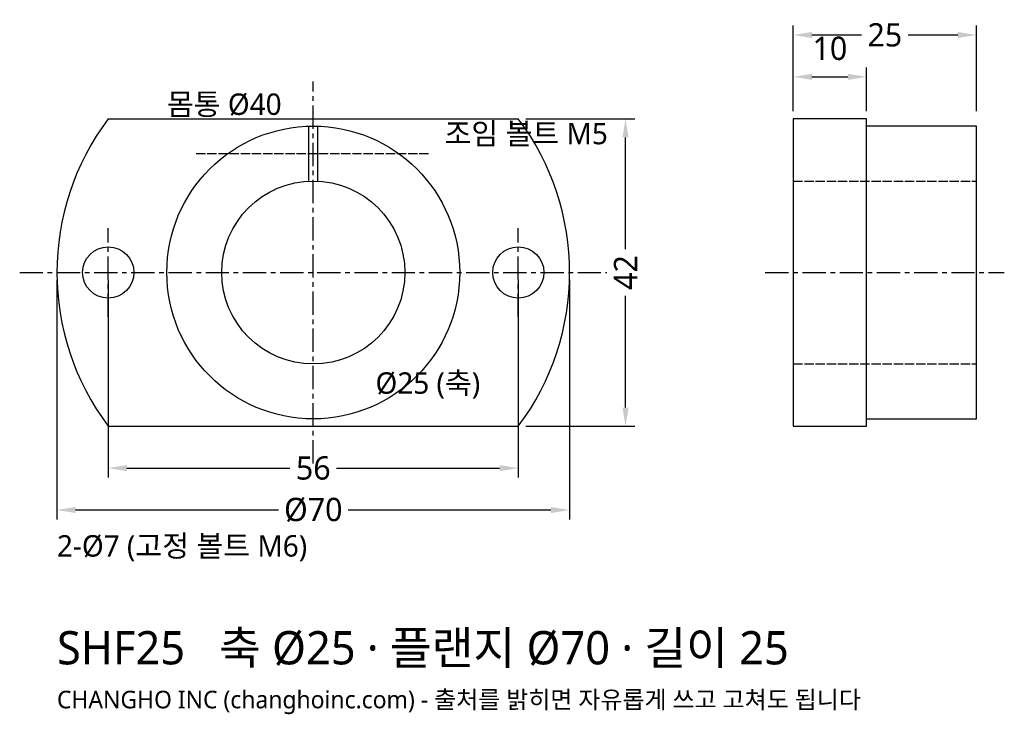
# Model space of a CAD drawing. Header units: millimetres. Extents: x -40 to 94, y -60 to 35.
import ezdxf

# ---------------------------------------------------------------- set-up
doc = ezdxf.new("R2010")
doc.units = ezdxf.units.MM
doc.linetypes.add('CENTER', pattern=[5.08, 3.175, -0.635, 0.635, -0.635])
doc.linetypes.add('DASHED', pattern=[1.524, 1.27, -0.254])
for name, color, linetype in [('문자', 7, 'CONTINUOUS'), ('숨은선', 3, 'DASHED'), ('외형선', 7, 'CONTINUOUS'), ('중심선', 1, 'CENTER'), ('치수', 4, 'CONTINUOUS')]:
    doc.layers.add(name, color=color, linetype=linetype)
doc.styles.add('CH_KOR', font='malgun.ttf')
doc.dimstyles.new('CH_DIM', dxfattribs={"dimtxt": 2.5, "dimasz": 2, "dimexe": 1, "dimexo": 0.8, "dimgap": 0.8, "dimtad": 1, "dimdec": 1, "dimdsep": 46, "dimtxsty": 'CH_KOR', "dimcen": 2.5, "dimclrd": 4, "dimclre": 4, "dimclrt": 4, "dimazin": 3, "dimtfac": 1, "dimtmove": 0, "dimatfit": 3})

# ---------------------------------------------------------------- blocks, each defined once
blk = doc.blocks.new('_CLOSEDFILLED')
at = {"color": 0, "linetype": 'BYBLOCK'}
blk.add_solid([(-1, 0.164), (0, 0), (-1, -0.164)], dxfattribs=at)
blk = doc.blocks.new('*D1')
at = {"color": 4}
for p, q in [((-35, -1.02), (-35, -33.73)), ((35, -1.02), (35, -33.73)), ((-32.45, -32.45), (-4.77, -32.45)), ((4.77, -32.45), (32.45, -32.45))]:
    blk.add_line(p, q, dxfattribs=at)
at = {"layer": 'Defpoints'}
for p in [(-35, 0), (35, 0), (-35, -32.45)]:
    blk.add_point(p, dxfattribs=at)
at = {"layer": '치수', "color": 4, "xscale": 2.5454545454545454, "yscale": 2.5454545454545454, "rotation": 180}
blk.add_blockref('_CLOSEDFILLED', (-35, -32.45), dxfattribs=at)
at = {"layer": '치수', "color": 4, "xscale": 2.5454545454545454, "yscale": 2.5454545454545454}
blk.add_blockref('_CLOSEDFILLED', (35, -32.45), dxfattribs=at)
at = {"layer": '치수', "color": 4, "insert": (0, -32.45), "char_height": 3.182, "attachment_point": 5, "style": 'CH_KOR'}
blk.add_mtext('Ø70', dxfattribs=at)
blk = doc.blocks.new('*D2')
at = {"color": 4}
for p, q in [((-28, -1.02), (-28, -28)), ((28, -1.02), (28, -28)), ((-25.45, -26.73), (-3.18, -26.73)), ((3.18, -26.73), (25.45, -26.73))]:
    blk.add_line(p, q, dxfattribs=at)
at = {"layer": 'Defpoints'}
for p in [(-28, 0), (28, 0), (-28, -26.73)]:
    blk.add_point(p, dxfattribs=at)
at = {"layer": '치수', "color": 4, "xscale": 2.5454545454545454, "yscale": 2.5454545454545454, "rotation": 180}
blk.add_blockref('_CLOSEDFILLED', (-28, -26.73), dxfattribs=at)
at = {"layer": '치수', "color": 4, "xscale": 2.5454545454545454, "yscale": 2.5454545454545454}
blk.add_blockref('_CLOSEDFILLED', (28, -26.73), dxfattribs=at)
at = {"layer": '치수', "color": 4, "insert": (0, -26.73), "char_height": 3.182, "attachment_point": 5, "style": 'CH_KOR'}
blk.add_mtext('56', dxfattribs=at)
blk = doc.blocks.new('*D3')
at = {"color": 4}
for p, q in [((29.02, 21), (43.91, 21)), ((42.64, 3.18), (42.64, 18.45)), ((42.64, -18.45), (42.64, -3.18)), ((29.02, -21), (43.91, -21))]:
    blk.add_line(p, q, dxfattribs=at)
at = {"layer": 'Defpoints'}
for p in [(28, 21), (28, -21), (42.64, -21)]:
    blk.add_point(p, dxfattribs=at)
at = {"layer": '치수', "color": 4, "xscale": 2.5454545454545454, "yscale": 2.5454545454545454}
for p, rotation in [((42.64, 21), 90), ((42.64, -21), 270)]:
    blk.add_blockref('_CLOSEDFILLED', p, dxfattribs=dict(at, rotation=rotation))
at = {"layer": '치수', "color": 4, "insert": (42.64, 0), "char_height": 3.182, "attachment_point": 5, "rotation": 90, "style": 'CH_KOR'}
blk.add_mtext('42', dxfattribs=at)
blk = doc.blocks.new('*D4')
at = {"color": 4}
for p, q in [((65.55, 22.02), (65.55, 33.73)), ((90.55, 22.02), (90.55, 33.73)), ((68.09, 32.45), (74.86, 32.45)), ((81.23, 32.45), (88, 32.45))]:
    blk.add_line(p, q, dxfattribs=at)
at = {"layer": 'Defpoints'}
for p in [(65.55, 32.45), (65.55, 21), (90.55, 21)]:
    blk.add_point(p, dxfattribs=at)
at = {"layer": '치수', "color": 4, "xscale": 2.5454545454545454, "yscale": 2.5454545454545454, "rotation": 180}
blk.add_blockref('_CLOSEDFILLED', (65.55, 32.45), dxfattribs=at)
at = {"layer": '치수', "color": 4, "xscale": 2.5454545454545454, "yscale": 2.5454545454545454}
blk.add_blockref('_CLOSEDFILLED', (90.55, 32.45), dxfattribs=at)
at = {"layer": '치수', "color": 4, "insert": (78.05, 32.45), "char_height": 3.182, "attachment_point": 5, "style": 'CH_KOR'}
blk.add_mtext('25', dxfattribs=at)
blk = doc.blocks.new('*D5')
at = {"color": 4}
for p, q in [((65.55, 22.02), (65.55, 28)), ((75.55, 22.02), (75.55, 28)), ((68.09, 26.73), (73, 26.73))]:
    blk.add_line(p, q, dxfattribs=at)
at = {"layer": 'Defpoints'}
for p in [(65.55, 26.73), (65.55, 21), (75.55, 21)]:
    blk.add_point(p, dxfattribs=at)
at = {"layer": '치수', "color": 4, "xscale": 2.5454545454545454, "yscale": 2.5454545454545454, "rotation": 180}
blk.add_blockref('_CLOSEDFILLED', (65.55, 26.73), dxfattribs=at)
at = {"layer": '치수', "color": 4, "xscale": 2.5454545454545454, "yscale": 2.5454545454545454}
blk.add_blockref('_CLOSEDFILLED', (75.55, 26.73), dxfattribs=at)
at = {"layer": '치수', "color": 4, "insert": (70.55, 30.61), "char_height": 3.182, "attachment_point": 5, "style": 'CH_KOR'}
blk.add_mtext('10', dxfattribs=at)

msp = doc.modelspace()

# ---------------------------------------------------------------- linework, layer by layer
at = {"layer": '숨은선'}
for p, q in [((-16, 16.25), (16, 16.25)), ((65.55, 12.5), (90.55, 12.5)), ((65.55, -12.5), (90.55, -12.5))]:
    msp.add_line(p, q, dxfattribs=at)
at = {"layer": '외형선'}
for p, q in [((-28, 21), (28, 21)), ((-0.6, 12.5), (-0.6, 20)), ((0.6, 12.5), (0.6, 20)), ((-28, -21), (28, -21))]:
    msp.add_line(p, q, dxfattribs=at)
msp.add_lwpolyline([(65.55, -21), (75.55, -21), (75.55, 21), (65.55, 21)], close=True, dxfattribs=at)
msp.add_lwpolyline([(75.55, -20), (90.55, -20), (90.55, 20), (75.55, 20)], dxfattribs=at)
for centre, radius in [((0, 0), 20), ((0, 0), 12.5), ((-28, 0), 3.5), ((28, 0), 3.5)]:
    msp.add_circle(centre, radius, dxfattribs=at)
for start, end in [(143.1301, 216.8699), (-36.8699, 36.8699)]:
    msp.add_arc((0, 0), 35, start, end, dxfattribs=at)
at = {"layer": '중심선'}
for p, q in [((0, -26.09), (0, 26.09)), ((-28, -6.05), (-28, 6.05)), ((28, -6.05), (28, 6.05)), ((-40.09, 0), (40.09, 0)), ((61.73, 0), (94.36, 0))]:
    msp.add_line(p, q, dxfattribs=at)

# ---------------------------------------------------------------- texts
at = {"layer": '문자', "style": 'CH_KOR'}
for s, height, p in [('몸통 Ø40', 2.927, (-20, 21.53)), ('조임 볼트 M5', 2.927, (17.91, 17.52)), ('Ø25 (축)', 2.927, (8.5, -16.57)), ('2-Ø7 (고정 볼트 M6)', 2.9273, (-35, -38.82)), ('SHF25   축 Ø25 · 플랜지 Ø70 · 길이 25', 4.55, (-35, -53.55)), ('CHANGHO INC (changhoinc.com) - 출처를 밝히면 자유롭게 쓰고 고쳐도 됩니다', 2.4, (-35, -59.55))]:
    msp.add_text(s, height=height, dxfattribs=at).set_placement(p)

# ---------------------------------------------------------------- dimensions: what is measured, and where the dimension line sits
at = {"layer": '치수'}
for base, p1, p2, picture, middle in [((65.55, 32.45), (65.55, 21), (90.55, 21), '*D4', (78.05, 32.45)), ((65.55, 26.73), (65.55, 21), (75.55, 21), '*D5', (70.55, 30.61)), ((-28, -26.73), (-28, 0), (28, 0), '*D2', (0, -26.73))]:
    dim = msp.add_linear_dim(base=base, p1=p1, p2=p2, dimstyle='CH_DIM', override={"dimscale": 1.272727}, dxfattribs=at)
    dim.commit()
    dim.dimension.update_dxf_attribs({"geometry": picture, "text_midpoint": middle})
dim = msp.add_linear_dim(base=(42.64, -21), p1=(28, -21), p2=(28, 21), angle=90, dimstyle='CH_DIM', override={"dimscale": 1.272727}, dxfattribs=at)
dim.commit()
dim.dimension.update_dxf_attribs({"geometry": '*D3', "text_midpoint": (42.64, 0)})
dim = msp.add_linear_dim(base=(-35, -32.45), p1=(-35, 0), p2=(35, 0), text='Ø70', dimstyle='CH_DIM', override={"dimscale": 1.272727}, dxfattribs=at)
dim.commit()
dim.dimension.update_dxf_attribs({"geometry": '*D1', "text_midpoint": (0, -32.45)})

doc.saveas('drawing.dxf')
